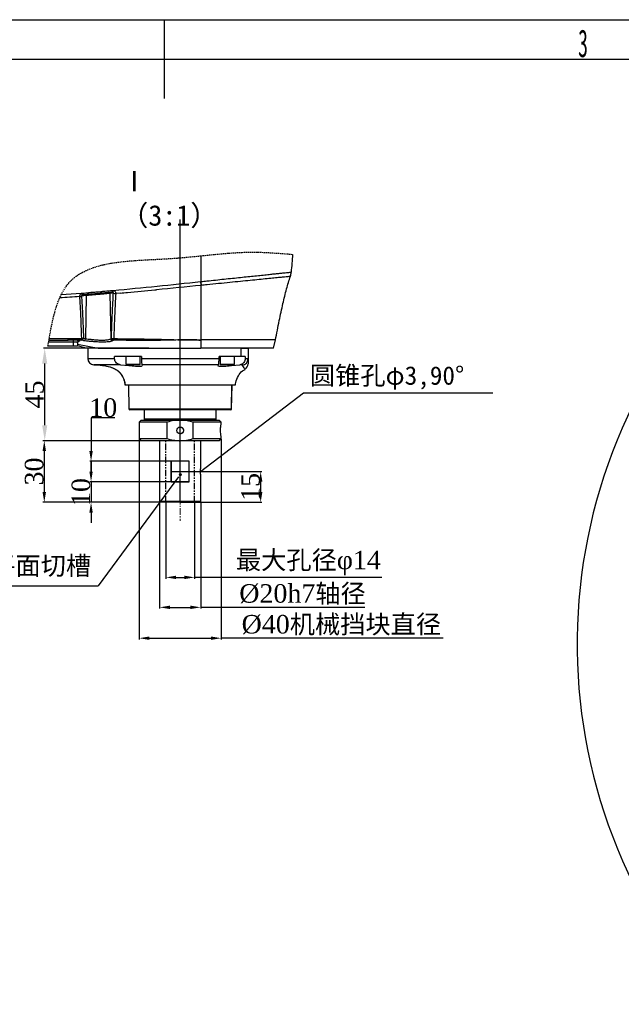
# Model space of a CAD drawing. Header units: millimetres. Extents: x 7590 to 10884, y -1862 to 419.
# Tile 76 of 83: x 9062 to 9648, y -539 to 419. Entities that reach past the tile are written whole.
import ezdxf

# ---------------------------------------------------------------- set-up
doc = ezdxf.new("R2010")
doc.units = ezdxf.units.MM
doc.header["$PDSIZE"] = -1
for name, pattern in [('CENTER', [10.16, 6.35, -1.27, 1.27, -1.27]), ('HIDDEN', [1.905, 1.27, -0.635]), ('PHANTOM', [12.7, 6.35, -1.27, 1.27, -1.27, 1.27, -1.27])]:
    doc.linetypes.add(name, pattern=pattern)
for name, color, linetype in [('10', 7, 'Continuous'), ('5', 7, 'Continuous'), ('D中心线OR符号线', 7, 'Continuous')]:
    doc.layers.add(name, color=color, linetype=linetype)
doc.styles.add('SLDTEXTSTYLE0', font='TXT', dxfattribs={"width": 0.7})
doc.styles.get("Standard").update_dxf_attribs({"font": 'times.ttf'})
doc.dimstyles.new('ISO-25', dxfattribs={"dimtxt": 18, "dimasz": 15, "dimexe": 1.25, "dimexo": 0.625, "dimtad": 1, "dimtoh": 1, "dimtxsty": 'Standard', "dimcen": 2.5, "dimadec": 0, "dimazin": 0, "dimtfac": 1, "dimtmove": 0, "dimatfit": 3, "dimfxl": 1, "dimarcsym": 0})

# ---------------------------------------------------------------- blocks, each defined once
blk = doc.blocks.new('*D83')
at = {"color": 0, "lineweight": -2}
for p, q in [((9131.77, -20.42), (9131.77, -10.42)), ((9226.58, -30.42), (9130.52, -30.42)), ((9131.77, -30.42), (9131.77, -50.42)), ((9236.86, -50.42), (9130.52, -50.42)), ((9131.77, -60.42), (9131.77, -70.42))]:
    blk.add_line(p, q, dxfattribs=at)
at = {"color": 0}
for points in [[(9130.1, -20.42), (9133.43, -20.42), (9131.77, -30.42)], [(9133.43, -60.42), (9130.1, -60.42), (9131.77, -50.42)]]:
    blk.add_solid(points, dxfattribs=at)
at = {"layer": 'Defpoints', "color": 0}
for p in [(9227.2, -30.42), (9131.77, -50.42), (9237.48, -50.42)]:
    blk.add_point(p, dxfattribs=at)
at = {"color": 0, "insert": (9121.99, -40.42), "char_height": 18, "attachment_point": 5, "rotation": 90}
blk.add_mtext('10', dxfattribs=at)
blk = doc.blocks.new('*D84')
at = {"color": 0, "lineweight": -2}
for p, q in [((9154.91, 31.87), (9131.77, 31.87)), ((9131.77, 31.87), (9131.77, -0.42)), ((9226.58, -10.42), (9130.52, -10.42)), ((9131.77, -10.42), (9131.77, -20.42)), ((9226.58, -30.42), (9130.52, -30.42)), ((9131.77, -30.42), (9131.77, -40.42)), ((9131.77, -40.42), (9131.77, -50.42))]:
    blk.add_line(p, q, dxfattribs=at)
at = {"color": 0}
for points in [[(9130.1, -0.42), (9133.43, -0.42), (9131.77, -10.42)], [(9130.1, -20.42), (9133.43, -20.42), (9131.77, -30.42)]]:
    blk.add_solid(points, dxfattribs=at)
at = {"layer": 'Defpoints', "color": 0}
for p in [(9227.2, -10.42), (9131.77, -30.42), (9227.2, -30.42)]:
    blk.add_point(p, dxfattribs=at)
at = {"color": 0, "insert": (9143.65, 41.65), "char_height": 18, "attachment_point": 5}
blk.add_mtext('10', dxfattribs=at)
blk = doc.blocks.new('*D85')
at = {"color": 0, "lineweight": -2}
for p, q in [((9255.86, 9.58), (9084.99, 9.58)), ((9086.24, -0.42), (9086.24, -40.42)), ((9236.86, -50.42), (9084.99, -50.42))]:
    blk.add_line(p, q, dxfattribs=at)
at = {"color": 0}
for points in [[(9087.9, -0.42), (9084.57, -0.42), (9086.24, 9.58)], [(9084.57, -40.42), (9087.9, -40.42), (9086.24, -50.42)]]:
    blk.add_solid(points, dxfattribs=at)
at = {"layer": 'Defpoints', "color": 0}
for p in [(9256.48, 9.58), (9086.24, -50.42), (9237.48, -50.42)]:
    blk.add_point(p, dxfattribs=at)
at = {"color": 0, "insert": (9076.46, -20.42), "char_height": 18, "attachment_point": 5, "rotation": 90}
blk.add_mtext('30', dxfattribs=at)
blk = doc.blocks.new('*D86')
at = {"color": 0, "lineweight": -2}
for p, q in [((9219.2, -20.42), (9298.08, -20.42)), ((9296.83, -30.42), (9296.83, -40.42)), ((9219.2, -50.42), (9298.08, -50.42))]:
    blk.add_line(p, q, dxfattribs=at)
at = {"color": 0}
for points in [[(9298.5, -30.42), (9295.17, -30.42), (9296.83, -20.42)], [(9295.17, -40.42), (9298.5, -40.42), (9296.83, -50.42)]]:
    blk.add_solid(points, dxfattribs=at)
at = {"layer": 'Defpoints', "color": 0}
for p in [(9218.57, -20.42), (9218.57, -50.42), (9296.83, -50.42)]:
    blk.add_point(p, dxfattribs=at)
at = {"color": 0, "insert": (9287.05, -35.42), "char_height": 18, "attachment_point": 5, "rotation": 90}
blk.add_mtext('15', dxfattribs=at)
blk = doc.blocks.new('*D87')
at = {"color": 0, "lineweight": -2}
for p, q in [((9204.57, -51.05), (9204.57, -124.73)), ((9232.57, -51.05), (9232.57, -124.73)), ((9214.57, -123.48), (9222.57, -123.48)), ((9271.31, -123.48), (9232.57, -123.48)), ((9414.6, -123.48), (9271.31, -123.48))]:
    blk.add_line(p, q, dxfattribs=at)
at = {"color": 0}
for points in [[(9214.57, -121.81), (9214.57, -125.14), (9204.57, -123.48)], [(9222.57, -125.14), (9222.57, -121.81), (9232.57, -123.48)]]:
    blk.add_solid(points, dxfattribs=at)
at = {"layer": 'Defpoints', "color": 0}
for p in [(9204.57, -50.42), (9232.57, -50.42), (9232.57, -123.48)]:
    blk.add_point(p, dxfattribs=at)
at = {"color": 0, "insert": (9343.27, -109.45), "char_height": 18, "attachment_point": 5}
blk.add_mtext('{\\f宋体|b0|i0|c134|p2;最大孔径\\fTimes New Roman|b0|i0|c0|p2;φ14}', dxfattribs=at)
blk = doc.blocks.new('*D88')
at = {"color": 0, "lineweight": -2}
for p, q in [((9198.48, -50.05), (9198.48, -153.88)), ((9238.48, -50.05), (9238.48, -153.88)), ((9208.48, -152.63), (9228.48, -152.63)), ((9276.16, -152.63), (9238.48, -152.63)), ((9398.36, -152.63), (9276.16, -152.63))]:
    blk.add_line(p, q, dxfattribs=at)
at = {"color": 0}
for points in [[(9208.48, -150.96), (9208.48, -154.29), (9198.48, -152.63)], [(9228.48, -154.29), (9228.48, -150.96), (9238.48, -152.63)]]:
    blk.add_solid(points, dxfattribs=at)
at = {"layer": 'Defpoints', "color": 0}
for p in [(9198.48, -49.42), (9238.48, -49.42), (9238.48, -152.63)]:
    blk.add_point(p, dxfattribs=at)
at = {"color": 0, "insert": (9337.57, -140.08), "char_height": 18, "attachment_point": 5}
blk.add_mtext('%%c{\\ftimes new roman|b0|i0|c0|p18;20h7}{\\f宋体|b0|i0|c134|p2;轴径}', dxfattribs=at)
blk = doc.blocks.new('*D89')
at = {"color": 0, "lineweight": -2}
for p, q in [((9178.48, 18.95), (9178.48, -183.91)), ((9258.48, 10.95), (9258.48, -183.91)), ((9188.48, -182.66), (9248.48, -182.66)), ((9275.76, -182.66), (9258.48, -182.66)), ((9474.36, -182.66), (9275.76, -182.66))]:
    blk.add_line(p, q, dxfattribs=at)
at = {"color": 0}
for points in [[(9188.48, -181), (9188.48, -184.33), (9178.48, -182.66)], [(9248.48, -184.33), (9248.48, -181), (9258.48, -182.66)]]:
    blk.add_solid(points, dxfattribs=at)
at = {"layer": 'Defpoints', "color": 0}
for p in [(9178.48, 19.58), (9258.48, 11.58), (9258.48, -182.66)]:
    blk.add_point(p, dxfattribs=at)
at = {"color": 0, "insert": (9375.37, -170.07), "char_height": 18, "attachment_point": 5}
blk.add_mtext('%%c40{\\f宋体|b0|i0|c134|p2;机械挡块直径}', dxfattribs=at)
blk = doc.blocks.new('*D188')
at = {"color": 0, "lineweight": -2}
for p, q in [((9187.98, 99.58), (9085.41, 99.58)), ((9086.66, 24.58), (9086.66, 84.58)), ((9179.86, 9.58), (9085.41, 9.58))]:
    blk.add_line(p, q, dxfattribs=at)
at = {"color": 0}
for points in [[(9089.16, 84.58), (9084.16, 84.58), (9086.66, 99.58)], [(9084.16, 24.58), (9089.16, 24.58), (9086.66, 9.58)]]:
    blk.add_solid(points, dxfattribs=at)
at = {"layer": 'Defpoints', "color": 0}
for p in [(9086.66, 99.58), (9188.61, 99.58), (9180.48, 9.58)]:
    blk.add_point(p, dxfattribs=at)
at = {"color": 0, "insert": (9076.88, 54.58), "char_height": 18, "attachment_point": 5, "rotation": 90}
blk.add_mtext('45', dxfattribs=at)

msp = doc.modelspace()

# ---------------------------------------------------------------- linework, layer by layer
for p, q in [((9218.572, -49.421), (9218.572, 224.742)), ((9128.662, 89.487), (9154.811, 89.487)), ((9136.778, 89.487), (9154.721, 89.487)), ((9238.286, -20.422), (9338.562, 56.064)), ((9338.562, 56.064), (9522.756, 56.064)), ((9209.766, -10.422), (9209.766, -30.422)), ((9209.766, -30.422), (9209.766, -10.422)), ((9216.738, -25.572), (9138.815, -131.553)), ((9209.766, -20.422), (9227.201, -20.422)), ((8967.997, -131.553), (9138.815, -131.553))]:
    msp.add_line(p, q)
at = {"color": 7, "lineweight": 25}
for p, q in [((9238.436, 164.445), (9238.661, 160.656)), ((9238.661, 164.471), (9238.938, 160.683)), ((9152.605, 154.176), (9141.209, 153.078)), ((9152.847, 154.172), (9152.605, 154.176)), ((9152.71, 155.871), (9153.401, 155.856)), ((9120.824, 149.807), (9120.819, 149.894)), ((9122.47, 150.41), (9122.476, 150.38)), ((9127.172, 150.833), (9122.476, 150.38)), ((9127.172, 150.833), (9126.466, 108.992)), ((9150.449, 152.888), (9150.118, 152.857)), ((9150.118, 152.857), (9150.862, 108.764)), ((9153.55, 153.186), (9150.449, 152.888)), ((9153.55, 153.186), (9153.564, 153.255)), ((9155.808, 152.802), (9155.801, 152.604)), ((9160.487, 153.221), (9155.808, 152.802)), ((9114.628, 105.583), (9090.519, 105.605)), ((9109.401, 107.54), (9090.847, 107.566)), ((9091.122, 109.194), (9109.668, 109.17)), ((9109.668, 109.17), (9114.892, 109.091)), ((9114.558, 101.578), (9114.628, 105.583)), ((9118.176, 107.511), (9114.623, 107.504)), ((9114.892, 109.091), (9118.451, 109.141)), ((9120.623, 107.502), (9118.176, 107.511)), ((9118.451, 109.141), (9120.899, 109.132)), ((9122.462, 107.495), (9120.623, 107.502)), ((9120.899, 109.132), (9122.74, 109.124)), ((9124.387, 109.457), (9126.466, 108.992)), ((9150.862, 108.764), (9151.627, 109.272)), ((9153.601, 107.337), (9152.802, 106.827)), ((9157.192, 107.315), (9153.601, 107.337)), ((9153.882, 108.938), (9157.471, 108.907)), ((9309.161, 99.578), (9311.161, 107.578)), ((9114.558, 101.578), (9089.853, 101.578)), ((9118.558, 101.578), (9114.558, 101.578)), ((9118.354, 102.086), (9128.162, 99.578)), ((9118.623, 105.316), (9118.558, 101.578)), ((9128.662, 99.578), (9128.662, 89.487)), ((9139.221, 99.578), (9237.993, 99.578)), ((9150.27, 99.578), (9237.904, 99.578)), ((9277.715, 91.578), (9277.715, 99.578)), ((9277.715, 99.578), (9284.572, 99.578)), ((9284.572, 99.578), (9284.572, 89.289)), ((9154.721, 89.487), (9154.721, 91.578)), ((9180.809, 91.578), (9154.721, 91.578)), ((9165.686, 91.578), (9165.686, 83.778)), ((9179.686, 83.778), (9179.686, 91.578)), ((9180.809, 91.578), (9180.809, 89.487)), ((9180.809, 89.487), (9256.336, 89.487)), ((9277.715, 91.578), (9256.336, 91.578)), ((9256.336, 89.487), (9256.336, 91.578)), ((9257.458, 91.578), (9257.458, 83.778)), ((9271.458, 83.778), (9271.458, 91.578)), ((9281.7, 91.578), (9277.715, 91.578)), ((9281.7, 91.578), (9281.7, 89.468)), ((9160.337, 83.49), (9168.671, 82.876)), ((9179.486, 83.578), (9165.886, 83.578)), ((9255.796, 83.49), (9181.349, 83.49)), ((9254.995, 82.876), (9255.062, 82.776)), ((9271.258, 83.578), (9257.658, 83.578)), ((9268.473, 82.876), (9276.41, 83.476)), ((9272.12, 63.578), (9165.025, 63.578)), ((9168.153, 63.578), (9168.555, 40.56)), ((9268.589, 40.56), (9268.991, 63.578)), ((9267.59, 39.578), (9169.555, 39.578))]:
    msp.add_line(p, q, dxfattribs=at)
at = {"color": 8, "lineweight": 25}
for p, q in [((9152.802, 106.827), (9151.125, 106.239)), ((9118.593, 103.623), (9138.762, 99.578)), ((9165.686, 83.778), (9179.686, 83.778)), ((9168.671, 82.876), (9168.671, 83.578)), ((9257.458, 83.778), (9271.458, 83.778)), ((9268.473, 82.876), (9268.473, 83.578)), ((9168.555, 40.56), (9268.589, 40.56))]:
    msp.add_line(p, q, dxfattribs=at)
at = {"lineweight": 25}
for p, q in [((9311.16, 107.578), (9238.662, 107.578)), ((9160.337, 83.49), (9134.376, 83.49)), ((9160.427, 83.491), (9134.466, 83.491))]:
    msp.add_line(p, q, dxfattribs=at)
at = {"color": 7, "linetype": 'Continuous', "lineweight": 25}
for p, q in [((9168.064, 63.578), (9168.466, 40.56)), ((9268.501, 40.56), (9268.902, 63.578)), ((9267.501, 39.578), (9169.466, 39.578)), ((9183.483, 39.578), (9183.483, 30.578)), ((9253.483, 30.578), (9253.483, 39.578)), ((9180.483, 29.578), (9178.483, 27.578)), ((9180.483, 29.578), (9218.483, 29.578)), ((9218.483, 29.578), (9256.483, 29.578)), ((9258.483, 27.578), (9256.483, 29.578)), ((9178.483, 27.578), (9178.483, 11.578)), ((9205.993, 27.578), (9178.483, 27.578)), ((9205.993, 11.578), (9205.993, 27.578)), ((9230.973, 27.578), (9230.973, 11.578)), ((9258.483, 27.578), (9230.973, 27.578)), ((9258.483, 26.759), (9258.483, 27.578)), ((9178.483, 11.578), (9180.483, 9.578)), ((9178.483, 11.578), (9205.993, 11.578)), ((9230.973, 11.578), (9258.483, 11.578)), ((9256.483, 9.578), (9258.483, 11.578)), ((9258.483, 11.578), (9258.483, 12.391)), ((9218.483, 9.578), (9180.483, 9.578)), ((9198.483, 9.578), (9198.483, -49.422)), ((9256.483, 9.578), (9218.483, 9.578)), ((9238.483, -17.431), (9238.483, 9.578)), ((9227.201, -10.422), (9209.766, -10.422)), ((9209.766, -10.422), (9209.766, -30.422)), ((9227.201, -30.422), (9227.201, -10.422)), ((9238.483, -49.422), (9238.483, -23.391)), ((9209.766, -30.422), (9227.201, -30.422)), ((9198.483, -49.422), (9199.483, -50.422)), ((9198.483, -49.422), (9238.483, -49.422)), ((9237.483, -50.422), (9199.483, -50.422)), ((9237.483, -50.422), (9238.483, -49.422))]:
    msp.add_line(p, q, dxfattribs=at)
at = {"color": 8, "linetype": 'Continuous', "lineweight": 25}
for p, q in [((9168.466, 40.56), (9268.501, 40.56)), ((9253.483, 30.578), (9183.483, 30.578))]:
    msp.add_line(p, q, dxfattribs=at)
at = {"linetype": 'PHANTOM'}
for p, q in [((9204.572, -50.422), (9204.572, 9.578)), ((9232.572, -50.422), (9232.572, 9.578))]:
    msp.add_line(p, q, dxfattribs=at)
at = {"color": 7, "lineweight": 25, "flags": 128}
for points in [[(9145.811, 152.476), (9145.784, 152.675), (9145.735, 152.866), (9145.664, 153.04), (9145.574, 153.19), (9145.47, 153.311), (9145.355, 153.397), (9145.235, 153.446), (9145.113, 153.454)], [(9114.628, 105.583), (9114.627, 105.916), (9114.626, 106.24), (9114.625, 106.543), (9114.625, 106.819), (9114.624, 107.059), (9114.623, 107.257), (9114.623, 107.406), (9114.623, 107.504)]]:
    msp.add_lwpolyline(points, dxfattribs=at)
at = {"const_width": 1.5}
msp.add_lwpolyline([(9217.912, -23.491, 1), (9219.412, -23.491, 1)], format="xyb", close=True, dxfattribs=at)
at = {"color": 7, "linetype": 'Continuous', "lineweight": 25}
msp.add_circle((9218.483, 19.578), 3.3, dxfattribs=at)
at = {"color": 7, "lineweight": 25}
for centre, radius, start, end in [((9034.199, 207.577), 294.461, 353.383675, 356.753973), ((9138.115, 154.1), 3.259, 341.725586, 11.921477), ((9149.131, 152.851), 0.988, 0.367644, 92.314343), ((9149.463, 152.883), 0.986, 0.31441, 94.384489), ((9149.643, 155.211), 3.138, 340.73706, 12.14541), ((9150.275, 155.95), 3.127, 325.348148, 358.282767), ((9120.864, 152.651), 2.757, 269.05878, 305.614258), ((9120.788, 152.577), 2.77, 270.737494, 307.543188), ((9120.174, 152.358), 3.436, 343.293479, 11.490501), ((9128.15, 150.838), 0.979, 96.37729, 180.313126), ((9155.526, 156.183), 3.589, 236.589068, 274.378747), ((9155.328, 156.208), 3.439, 239.144374, 278.00868), ((9106.506, 108.851), 3.178, 335.626487, 5.754921), ((9110.415, 109.034), 4.477, 340.015601, 0.730249), ((9115.264, 108.84), 3.201, 335.475566, 5.396022), ((9120.61, 104.629), 1.998, 87.708568, 178.950622), ((9120.621, 105.28), 1.999, 89.495779, 178.96316), ((9117.698, 108.836), 3.214, 335.478554, 5.273039), ((9122.391, 109.49), 1.996, 272.044646, 359.070086), ((9119.527, 108.833), 3.226, 335.493096, 5.174389), ((9122.781, 113.157), 4.033, 269.415009, 293.464775), ((9124.464, 109.034), 2.003, 271.118502, 358.797666), ((9152.916, 108.881), 2.057, 183.273919, 266.833152), ((9153.544, 114.426), 5.499, 249.599995, 273.523369), ((9153.683, 109.395), 2.059, 183.412553, 267.710297), ((9150.202, 108.76), 3.685, 337.288002, 2.767602), ((9153.695, 108.749), 3.78, 337.700324, 2.40009), ((9134.662, 89.487), 6, 180, 268.123596), ((9278.576, 89.291), 5.997, 272.801377, 359.974679), ((9134.572, 89.487), 6, 247.837978, 268.123596), ((9165.886, 83.778), 0.2, 180, 270), ((9179.486, 83.778), 0.2, 270, 0), ((9257.658, 83.778), 0.2, 180, 270), ((9271.258, 83.778), 0.2, 270, 360), ((9278.572, 84.331), 6, 300.431347, 359.999999), ((9169.555, 40.578), 1, 181, 270), ((9267.59, 40.578), 1, 270, 359)]:
    msp.add_arc(centre, radius, start, end, dxfattribs=at)
at = {"color": 7, "linetype": 'Continuous', "lineweight": 25}
for centre, start, end in [((9169.466, 40.578), 181, 270), ((9267.501, 40.578), 270, 359), ((9184.483, 30.578), 180, 270), ((9252.483, 30.578), 270, 0)]:
    msp.add_arc(centre, 1, start, end, dxfattribs=at)
at = {"linetype": 'HIDDEN'}
msp.add_spline([(9089.853, 101.578), (9111.036, 164.041), (9209.666, 186.915), (9290.094, 193.064), (9328.188, 190.903)], degree=3, dxfattribs=at)
at = {"color": 7, "lineweight": 25}
for points, knots in [([(9238.661, 189.512), (9238.661, 188.236), (9238.661, 179.863), (9238.661, 171.533), (9238.661, 164.471)], [0.41231543, 0.41231543, 0.41231543, 0.41231543, 0.50177763, 1, 1, 1, 1]), ([(9325.662, 169.411), (9325.914, 170.106), (9326.413, 171.481), (9326.558, 172.936), (9326.629, 173.656)], [0, 0, 0, 0, 0.505379, 1, 1, 1, 1]), ([(9153.401, 155.856), (9167.607, 157.212), (9196.025, 159.925), (9224.297, 162.939), (9238.436, 164.447)], [0, 0, 0, 0, 0.4999072, 1, 1, 1, 1]), ([(9238.436, 164.445), (9238.511, 164.454), (9238.586, 164.462), (9238.661, 164.471), (9238.661, 164.471)], [0, 0, 0, 0, 0.99947737, 1, 1, 1, 1]), ([(9311.16, 107.578), (9312.422, 113.872), (9314.791, 125.694), (9318.32, 142.306), (9321.713, 156.785), (9324.516, 165.574), (9325.821, 169.667)], [0, 0, 0, 0, 0.3016494, 0.5666231, 0.7981835, 1, 1, 1, 1]), ([(9123.542, 153.042), (9125.551, 153.239), (9131.474, 153.818), (9137.392, 154.393), (9141.303, 154.773)], [0, 0, 0, 0, 0.33918752, 1, 1, 1, 1]), ([(9141.303, 154.773), (9142.619, 154.9), (9146.423, 155.266), (9150.224, 155.632), (9152.71, 155.871)], [0, 0, 0, 0, 0.3459645, 1, 1, 1, 1]), ([(9153.564, 153.255), (9153.573, 153.341), (9153.589, 153.496), (9153.53, 153.692), (9153.435, 153.858), (9153.341, 153.959), (9153.177, 154.075), (9153.057, 154.127), (9152.922, 154.161), (9152.88, 154.167), (9152.847, 154.172)], [0, 0, 0, 0, 0.2356278, 0.4269296, 0.4968528, 0.6785187, 0.7201957, 0.9147453, 0.9347975, 1, 1, 1, 1]), ([(9153.401, 155.856), (9153.494, 155.838), (9153.905, 155.756), (9154.601, 155.41), (9155.317, 154.659), (9155.738, 153.738), (9155.786, 153.091), (9155.808, 152.802)], [0, 0, 0, 0, 0.0664039, 0.2926525, 0.5317465, 0.7913163, 1, 1, 1, 1]), ([(9160.487, 153.221), (9162.709, 153.422), (9173.82, 154.43), (9185.46, 155.53), (9194.871, 156.432), (9195.416, 156.484)], [0, 0, 0, 0, 0.1906283, 0.9531555, 1, 1, 1, 1]), ([(9238.661, 160.655), (9238.661, 160.655), (9224.269, 159.278), (9209.842, 157.881), (9195.416, 156.484)], [0, 0, 0, 0, 0.0000027, 1, 1, 1, 1]), ([(9238.938, 160.683), (9238.846, 160.674), (9238.753, 160.665), (9238.661, 160.656), (9238.661, 160.656)], [0, 0, 0, 0, 0.9995757, 1, 1, 1, 1]), ([(9238.661, 160.656), (9238.661, 157.304), (9238.661, 149.954), (9238.661, 137.707), (9238.661, 123.372), (9238.661, 113.069), (9238.661, 107.578)], [0, 0, 0, 0, 0.1935906, 0.4245575, 0.6932807, 1, 1, 1, 1]), ([(9120.819, 149.894), (9120.819, 150.023), (9120.817, 150.459), (9121.006, 151.242), (9121.571, 152.137), (9122.463, 152.825), (9123.186, 152.97), (9123.542, 153.042)], [0, 0, 0, 0, 0.0871697, 0.2964092, 0.5247483, 0.7657278, 1, 1, 1, 1]), ([(9122.74, 109.124), (9122.6, 113.115), (9122.289, 121.969), (9121.712, 135.602), (9121.12, 145.079), (9120.824, 149.807)], [0, 0, 0, 0, 0.2913134, 0.6464029, 1, 1, 1, 1]), ([(9123.466, 151.37), (9123.329, 151.348), (9123.116, 151.313), (9122.863, 151.185), (9122.706, 151.067), (9122.592, 150.945), (9122.502, 150.792), (9122.461, 150.647), (9122.453, 150.517), (9122.464, 150.447), (9122.47, 150.41)], [0, 0, 0, 0, 0.2878605, 0.445252, 0.5387188, 0.6414456, 0.7338333, 0.8385893, 0.9143531, 1, 1, 1, 1]), ([(9122.476, 150.38), (9122.771, 145.606), (9123.36, 136.062), (9123.935, 122.348), (9124.246, 113.46), (9124.387, 109.457)], [0, 0, 0, 0, 0.3549226, 0.7095536, 1, 1, 1, 1]), ([(9141.209, 153.078), (9137.302, 152.702), (9131.39, 152.133), (9125.473, 151.563), (9123.466, 151.37)], [0, 0, 0, 0, 0.660821, 1, 1, 1, 1]), ([(9145.811, 152.476), (9145.218, 152.424), (9143.52, 152.274), (9140.2, 151.982), (9136.14, 151.624), (9132.344, 151.289), (9129.277, 151.018), (9127.742, 150.883), (9127.267, 150.841), (9127.172, 150.833)], [0, 0, 0, 0, 0.09253331, 0.26504622, 0.43809162, 0.61131751, 0.78428938, 0.95668385, 1, 1, 1, 1]), ([(9150.118, 152.857), (9149.658, 152.816), (9148.752, 152.736), (9146.781, 152.562), (9145.811, 152.476)], [0, 0, 0, 0, 0.5076603, 1, 1, 1, 1]), ([(9151.627, 109.272), (9151.632, 109.429), (9151.792, 114.485), (9152.115, 124.432), (9152.707, 138.969), (9153.27, 148.469), (9153.55, 153.186)], [0, 0, 0, 0, 0.0106123, 0.3418965, 0.6732071, 1, 1, 1, 1]), ([(9155.801, 152.604), (9155.521, 147.93), (9154.956, 138.497), (9154.371, 124.044), (9154.045, 114.136), (9153.887, 109.095), (9153.882, 108.938)], [0, 0, 0, 0, 0.32561216, 0.65716364, 0.98931738, 1, 1, 1, 1]), ([(9090.848, 107.57), (9094.786, 107.563), (9100.97, 107.543), (9107.155, 107.541), (9109.401, 107.54)], [0.30611142, 0.30611142, 0.30611142, 0.30611142, 0.74798004, 1, 1, 1, 1]), ([(9114.623, 107.504), (9113.293, 107.517), (9111.553, 107.536), (9109.812, 107.539), (9109.401, 107.54)], [0, 0, 0, 0, 0.7641008, 1, 1, 1, 1]), ([(9118.623, 105.316), (9118.579, 105.355), (9118.492, 105.431), (9117.803, 105.522), (9116.788, 105.577), (9115.664, 105.593), (9114.922, 105.586), (9114.628, 105.583)], [0, 0, 0, 0, 0.2155138, 0.4308072, 0.6453983, 0.8593748, 1, 1, 1, 1]), ([(9118.176, 107.511), (9118.572, 107.497), (9119.48, 107.465), (9120.427, 107.383), (9120.568, 107.314), (9120.639, 107.279)], [0, 0, 0, 0, 0.2791057, 0.6399191, 1, 1, 1, 1]), ([(9118.644, 104.779), (9118.641, 104.847), (9118.628, 105.144), (9118.837, 105.6), (9119.174, 106.044), (9119.528, 106.312), (9119.81, 106.447), (9119.98, 106.502), (9120.061, 106.519), (9120.055, 106.518), (9120.053, 106.518)], [0, 0, 0, 0, 0.06479955, 0.28126994, 0.45634117, 0.60410339, 0.72380829, 0.82110557, 0.92355607, 1, 1, 1, 1]), ([(9120.639, 107.279), (9120.644, 107.21), (9120.661, 107.004), (9120.678, 106.777), (9120.689, 106.626)], [0, 0, 0, 0, 0.3349381, 1, 1, 1, 1]), ([(9124.503, 107.031), (9124.165, 107.116), (9123.486, 107.286), (9122.805, 107.425), (9122.462, 107.495)], [0, 0, 0, 0, 0.4970028, 1, 1, 1, 1]), ([(9151.125, 106.239), (9151, 106.192), (9150.217, 105.895), (9147.404, 105.601), (9143.063, 105.463), (9138.146, 105.628), (9133.298, 105.966), (9129.027, 106.372), (9125.928, 106.74), (9124.943, 106.941), (9124.503, 107.031)], [0, 0, 0, 0, 0.0275603, 0.1729818, 0.3155945, 0.4564744, 0.5978957, 0.7405089, 0.8838208, 1, 1, 1, 1]), ([(9126.466, 108.992), (9126.853, 108.901), (9127.717, 108.699), (9130.408, 108.329), (9134.101, 107.92), (9138.294, 107.578), (9142.521, 107.412), (9146.328, 107.532), (9149.384, 107.986), (9150.369, 108.505), (9150.862, 108.764)], [0, 0, 0, 0, 0.1045028, 0.233642, 0.3620881, 0.4890226, 0.6148125, 0.7415711, 0.8706963, 1, 1, 1, 1]), ([(9238.663, 107.573), (9238.657, 107.57), (9238.614, 107.549), (9238.499, 107.514), (9237.846, 107.43), (9232.308, 108.048), (9221.847, 107.709), (9206.908, 107.352), (9185.349, 106.934), (9168.769, 107.158), (9157.192, 107.315)], [0, 0, 0, 0, 0.0002397, 0.0017596, 0.0043824, 0.0244623, 0.207867, 0.3914738, 0.5750573, 1, 1, 1, 1]), ([(9157.471, 108.907), (9169.031, 108.78), (9191.421, 108.534), (9216.21, 107.851), (9230.735, 107.596), (9234.829, 107.623), (9236.928, 107.575), (9237.775, 107.455), (9238.386, 107.506), (9238.497, 107.52), (9238.612, 107.553), (9238.656, 107.574), (9238.662, 107.577)], [0, 0, 0, 0, 0.4253513, 0.82385315, 0.91761922, 0.9640733, 0.97558069, 0.99563542, 0.99564455, 0.99825507, 0.99976283, 1, 1, 1, 1]), ([(9238.661, 107.575), (9238.661, 106.073), (9238.661, 103.389), (9238.661, 100.743), (9238.661, 99.578)], [0, 0, 0, 0, 0.5596507, 1, 1, 1, 1]), ([(9138.762, 99.578), (9139.553, 99.578), (9141.143, 99.578), (9143.817, 99.578), (9146.689, 99.578), (9149.766, 99.578), (9153.053, 99.578), (9158.858, 99.578), (9167.846, 99.578), (9180.757, 99.578), (9194.651, 99.578), (9205.966, 99.578), (9214.119, 99.578), (9219.061, 99.578), (9224.029, 99.578), (9228.93, 99.578), (9233.808, 99.578), (9237.015, 99.578), (9238.661, 99.578)], [0, 0, 0, 0, 0.041628, 0.083673, 0.1249846, 0.1665983, 0.20815, 0.2497623, 0.3748231, 0.4993123, 0.6245504, 0.7490555, 0.7905525, 0.8323723, 0.8746363, 0.9168601, 0.9573222, 1, 1, 1, 1]), ([(9290.285, 99.578), (9289.955, 99.578), (9286.483, 99.578), (9279.099, 99.578), (9266.852, 99.578), (9253.28, 99.578), (9243.475, 99.578), (9238.572, 99.578)], [0.48670811, 0.48670811, 0.48670811, 0.48670811, 0.5, 0.625, 0.75, 0.875, 1, 1, 1, 1]), ([(9160.337, 83.49), (9159.656, 83.585), (9158.29, 83.775), (9156.514, 84.975), (9155.265, 86.677), (9154.767, 88.292), (9154.731, 89.228), (9154.721, 89.487)], [0, 0, 0, 0, 0.2370031, 0.4757631, 0.704342, 0.9181977, 1, 1, 1, 1]), ([(9180.809, 89.487), (9180.814, 88.843), (9180.825, 87.554), (9180.913, 85.828), (9181.042, 84.475), (9181.195, 83.665), (9181.302, 83.543), (9181.349, 83.49)], [0, 0, 0, 0, 0.2025633, 0.4049936, 0.6122995, 0.8313376, 1, 1, 1, 1]), ([(9255.796, 83.49), (9255.862, 83.585), (9255.993, 83.775), (9256.164, 84.975), (9256.284, 86.677), (9256.332, 88.292), (9256.335, 89.228), (9256.336, 89.487)], [0, 0, 0, 0, 0.2370031, 0.4757631, 0.704342, 0.9181977, 1, 1, 1, 1]), ([(9281.7, 89.468), (9281.64, 88.796), (9281.521, 87.454), (9280.587, 85.665), (9279.212, 84.309), (9277.729, 83.609), (9276.765, 83.512), (9276.41, 83.476)], [0, 0, 0, 0, 0.2176041, 0.4351978, 0.6531259, 0.8721402, 1, 1, 1, 1]), ([(9281.7, 89.468), (9281.788, 89.466), (9282.44, 89.458), (9283.448, 89.434), (9284.39, 89.383), (9284.511, 89.321), (9284.572, 89.289)], [0, 0, 0, 0, 0.0478871, 0.3541161, 0.6692227, 1, 1, 1, 1]), ([(9284.572, 89.289), (9284.572, 89.03), (9284.572, 88.513), (9284.572, 86.862), (9284.572, 84.862), (9284.572, 84.516), (9284.572, 84.343)], [0, 0, 0, 0, 0.2506683, 0.5019479, 0.7526345, 1, 1, 1, 1]), ([(9134.715, 83.392), (9136.053, 83.367), (9140.146, 83.29), (9146.46, 82.507), (9153.181, 80.657), (9158.464, 77.479), (9162.155, 72.787), (9164.143, 67.94), (9164.694, 64.693), (9164.899, 63.486)], [0, 0, 0, 0, 0.0996119, 0.3047246, 0.4719771, 0.6154494, 0.7551076, 0.9089506, 1, 1, 1, 1]), ([(9134.805, 83.392), (9136.143, 83.367), (9140.236, 83.29), (9146.549, 82.507), (9153.271, 80.658), (9158.553, 77.479), (9162.245, 72.787), (9164.232, 67.94), (9164.783, 64.693), (9164.988, 63.486)], [0, 0, 0, 0, 0.0996119, 0.3047246, 0.4719771, 0.6154494, 0.7551076, 0.9089506, 1, 1, 1, 1]), ([(9168.671, 82.876), (9169.69, 82.746), (9171.727, 82.486), (9175.014, 82.104), (9177.968, 81.932), (9180.374, 82.048), (9181.235, 82.28), (9181.665, 82.395)], [0, 0, 0, 0, 0.203348, 0.4067172, 0.6087283, 0.8048819, 1, 1, 1, 1]), ([(9182.15, 82.876), (9182.017, 83.025), (9181.75, 83.323), (9181.483, 83.435), (9181.349, 83.49)], [0, 0, 0, 0, 0.4995337, 1, 1, 1, 1]), ([(9182.183, 82.779), (9182.184, 82.78), (9182.23, 82.814), (9182.19, 82.845), (9182.15, 82.876)], [0, 0, 0, 0, 0.0207251, 1, 1, 1, 1]), ([(9255.796, 83.49), (9255.662, 83.435), (9255.395, 83.323), (9255.128, 83.025), (9254.995, 82.876)], [0, 0, 0, 0, 0.4996325, 1, 1, 1, 1]), ([(9255.259, 82.487), (9255.63, 82.359), (9256.369, 82.104), (9258.668, 81.931), (9261.502, 82.051), (9264.642, 82.387), (9267.008, 82.692), (9268.225, 82.845), (9268.473, 82.876)], [0, 0, 0, 0, 0.193931, 0.3865668, 0.573617, 0.7596798, 0.9509938, 1, 1, 1, 1]), ([(9272.229, 63.529), (9272.365, 64.39), (9272.872, 67.574), (9274.838, 72.524), (9278.138, 77.049), (9280.844, 78.504), (9281.722, 78.976)], [0, 0, 0, 0, 0.1386875, 0.5133775, 0.842181, 1, 1, 1, 1]), ([(9278.869, 83.302), (9278.802, 83.332), (9278.672, 83.391), (9277.974, 83.439), (9277.174, 83.465), (9276.577, 83.474), (9276.41, 83.476)], [0, 0, 0, 0, 0.3055036, 0.5916608, 0.8855218, 1, 1, 1, 1])]:
    msp.add_open_spline(points, degree=3, knots=knots, dxfattribs=at)
at = {"lineweight": 25}
for points, knots in [([(9238.661, 164.471), (9240.589, 164.674), (9245.401, 165.179), (9252.957, 165.972), (9261.317, 166.852), (9269.464, 167.709), (9277.252, 168.527), (9284.557, 169.293), (9291.414, 170.009), (9297.834, 170.678), (9303.701, 171.287), (9308.925, 171.827), (9313.542, 172.302), (9317.543, 172.714), (9320.856, 173.053), (9323.425, 173.315), (9325.313, 173.507), (9326.378, 173.617), (9326.829, 173.662), (9326.698, 173.649), (9326.698, 173.649)], [0, 0, 0, 0, 0.0396915, 0.0990782, 0.1584649, 0.2195573, 0.2806498, 0.3397914, 0.3989331, 0.4597721, 0.5206112, 0.5796517, 0.6386923, 0.6994319, 0.7601716, 0.8192223, 0.878273, 0.9390294, 0.9997859, 1, 1, 1, 1]), ([(9325.716, 169.394), (9325.72, 169.395), (9325.896, 169.412), (9325.201, 169.344), (9323.344, 169.163), (9320.105, 168.845), (9315.636, 168.405), (9309.996, 167.85), (9303.257, 167.18), (9295.463, 166.402), (9286.744, 165.53), (9277.195, 164.567), (9266.905, 163.524), (9256.022, 162.421), (9246.608, 161.464), (9240.847, 160.878), (9238.938, 160.683)], [0, 0, 0, 0, 0.0016849, 0.0812396, 0.161044, 0.2405989, 0.3201783, 0.4000072, 0.479587, 0.5593842, 0.6394318, 0.7192296, 0.799483, 0.8799897, 0.9602438, 1, 1, 1, 1])]:
    msp.add_open_spline(points, degree=3, knots=knots, dxfattribs=at)
at = {"color": 7, "lineweight": 25}
for points in [[(9102.722, 151.697), (9115.597, 152.66), (9128.45, 153.717), (9141.303, 154.773)], [(9120.819, 149.894), (9114.292, 149.423), (9107.766, 148.952), (9101.236, 148.498)], [(9309.16, 99.578), (9308.913, 99.578), (9308.417, 99.578), (9304.444, 99.578), (9298.226, 99.578), (9289.705, 99.578), (9279.187, 99.578), (9266.941, 99.578), (9253.368, 99.578), (9243.564, 99.578), (9238.661, 99.578)]]:
    msp.add_open_spline(points, degree=3, dxfattribs=at)
at = {"color": 8, "lineweight": 25}
for points, knots in [([(9120.689, 106.626), (9120.673, 106.6), (9120.639, 106.55), (9120.247, 106.521), (9120.053, 106.508)], [0, 0, 0, 0, 0.5048432, 1, 1, 1, 1]), ([(9281.606, 79.168), (9281.515, 79.31), (9281.331, 79.598), (9279.813, 81.873), (9279.227, 82.76), (9278.869, 83.302)], [0, 0, 0, 0, 0.2757605, 0.5573724, 1, 1, 1, 1])]:
    msp.add_open_spline(points, degree=3, knots=knots, dxfattribs=at)
at = {"color": 7, "linetype": 'Continuous', "lineweight": 25}
for points, knots in [([(9184.483, 29.578), (9184.594, 29.578), (9184.821, 29.578), (9186.713, 29.578), (9189.849, 29.578), (9194.272, 29.578), (9199.708, 29.578), (9205.801, 29.578), (9212.138, 29.578), (9218.483, 29.578), (9224.829, 29.578), (9231.165, 29.578), (9237.259, 29.578), (9242.695, 29.578), (9247.118, 29.578), (9250.254, 29.578), (9252.146, 29.578), (9252.373, 29.578), (9252.483, 29.578)], [0, 0, 0, 0, 0.058258, 0.1200057, 0.1843204, 0.25, 0.3156796, 0.3799943, 0.441742, 0.5, 0.558258, 0.6200057, 0.6843204, 0.75, 0.8156796, 0.8799943, 0.941742, 1, 1, 1, 1]), ([(9218.483, 29.578), (9216.389, 29.486), (9212.15, 29.299), (9208.062, 28.156), (9205.993, 27.578)], [0, 0, 0, 0, 0.4939074, 1, 1, 1, 1]), ([(9230.973, 27.578), (9229.085, 28.099), (9225.273, 29.15), (9221.036, 29.559), (9218.763, 29.576), (9218.483, 29.578)], [0, 0, 0, 0, 0.4625144, 0.9338529, 1, 1, 1, 1]), ([(9218.486, 22.837), (9218.605, 22.848), (9219.09, 22.894), (9219.925, 22.599), (9220.842, 21.979), (9221.501, 21.061), (9221.822, 19.98), (9221.767, 18.857), (9221.349, 17.822), (9220.613, 16.968), (9219.636, 16.444), (9218.872, 16.22), (9218.496, 16.282), (9218.484, 16.283)], [0, 0, 0, 0, 0.0347233, 0.140604, 0.2469721, 0.3546013, 0.4623324, 0.5688003, 0.6746227, 0.7814099, 0.8892749, 0.9966609, 1, 1, 1, 1]), ([(9258.444, 12.391), (9258.455, 12.429), (9258.494, 12.563), (9258.292, 13.604), (9258.016, 15.44), (9257.802, 17.707), (9257.758, 20.069), (9257.862, 22.196), (9258.067, 24.056), (9258.313, 25.684), (9258.517, 26.676), (9258.454, 26.744), (9258.44, 26.759)], [0, 0, 0, 0, 0.0553827, 0.1945976, 0.3088485, 0.4237557, 0.5231725, 0.6154172, 0.709049, 0.8110834, 0.9583317, 1, 1, 1, 1]), ([(9205.993, 11.578), (9207.881, 11.057), (9211.694, 10.006), (9215.931, 9.597), (9218.204, 9.58), (9218.483, 9.578)], [0, 0, 0, 0, 0.4625144, 0.9338529, 1, 1, 1, 1]), ([(9218.483, 9.578), (9220.577, 9.67), (9224.817, 9.857), (9228.905, 10.999), (9230.973, 11.578)], [0, 0, 0, 0, 0.4939074, 1, 1, 1, 1]), ([(9238.479, -23.391), (9238.479, -23.388), (9238.478, -23.381), (9238.433, -23.026), (9238.37, -22.416), (9238.308, -21.566), (9238.278, -20.559), (9238.295, -19.539), (9238.334, -18.959), (9238.352, -18.69)], [0, 0, 0, 0, 0.1001216, 0.2369221, 0.3788012, 0.5301842, 0.6907634, 0.8566636, 1, 1, 1, 1]), ([(9238.352, -18.69), (9238.371, -18.468), (9238.412, -17.987), (9238.472, -17.513), (9238.479, -17.457), (9238.482, -17.431)], [0, 0, 0, 0, 0.3127903, 0.6777461, 1, 1, 1, 1])]:
    msp.add_open_spline(points, degree=3, knots=knots, dxfattribs=at)
at = {"layer": '5'}
for p, q in [((7590.183, 419.328), (10815.783, 419.328)), ((7782.183, 380.928), (10777.383, 380.928))]:
    msp.add_line(p, q, dxfattribs=at)
at = {"layer": '5', "color": 7}
for p, q in [((9202.983, 419.328), (9202.983, 380.928)), ((9202.983, 380.928), (9202.983, 342.528))]:
    msp.add_line(p, q, dxfattribs=at)
at = {"layer": 'D中心线OR符号线', "linetype": 'CENTER', "lineweight": 18}
for q in [(9218.572, -67.964), (9218.572, -68.578)]:
    msp.add_line((9218.572, 146.978), q, dxfattribs=at)
at = {"layer": 'D中心线OR符号线'}
msp.add_arc((10128.772, -188.38), 524, 318, 222, dxfattribs=at)

# ---------------------------------------------------------------- texts
at = {"linetype": 'HIDDEN', "attachment_point": 1}
for s, insert, char_height, width in [('{\\f宋体|b0|i0|c134|p2;Ⅰ（3:1）}', (9160.241, 272.191), 20, 50.12086), ('{\\f宋体|b0|i0|c134|p0;圆锥孔φ3,90°}', (9344.7, 82.022), 18, 223.39672), ('{\\fTimes New Roman|b0|i0|c0|p0;1mm\\f宋体|b0|i0|c134|p0;平面切槽}', (8977.801, -103.137), 18, 182.36291)]:
    msp.add_mtext(s, dxfattribs=dict(at, insert=insert, char_height=char_height, width=width))
at = {"layer": '10', "color": 7, "insert": (9610.544, 409.818), "char_height": 26.88, "attachment_point": 2, "style": 'SLDTEXTSTYLE0'}
msp.add_mtext('{\\fHYSWLongFangSong|b0|i0|c134|p2;3}', dxfattribs=at)

# ---------------------------------------------------------------- dimensions: what is measured, and where the dimension line sits
dim = msp.add_linear_dim(base=(9086.656, 99.578), p1=(9180.483, 9.578), p2=(9188.607, 99.578), angle=90, text='45', dimstyle='ISO-25', override={"dimtxsty": 'Standard'})
dim.commit()
dim.dimension.update_dxf_attribs({"geometry": '*D188', "text_midpoint": (9076.875, 54.578)})
for base, p1, p2, text, override, picture, middle in [((9131.768, -30.422), (9227.201, -10.422), (9227.201, -30.422), '10', {"dimasz": 10, "dimtxsty": 'Standard'}, '*D84', (9143.651, 31.869)), ((9086.236, -50.422), (9256.483, 9.578), (9237.483, -50.422), '30', {"dimasz": 10, "dimtxsty": 'Standard'}, '*D85', (9086.236, -20.422)), ((9131.768, -50.422), (9227.201, -30.422), (9237.483, -50.422), '10', {"dimasz": 10}, '*D83', (9131.768, -40.422)), ((9296.832, -50.422), (9218.572, -20.422), (9218.572, -50.422), '15', {"dimasz": 10}, '*D86', (9296.832, -35.422))]:
    dim = msp.add_linear_dim(base=base, p1=p1, p2=p2, angle=90, text=text, dimstyle='ISO-25', override=override)
    dim.commit()
    dim.dimension.update_dxf_attribs({"geometry": picture, "text_midpoint": middle, "dimtype": 160})
for base, p1, p2, text, override, picture, middle in [((9258.483, -182.663), (9178.483, 19.578), (9258.483, 11.578), '%%c40{\\f宋体|b0|i0|c134|p2;机械挡块直径}', {"dimasz": 10, "dimgap": 0.625, "dimtad": 1, "dimdec": 2, "dimlfac": 1, "dimpost": '<>', "dimtxsty": 'Standard', "dimse1": 0, "dimse2": 0, "dimsd1": 0, "dimsd2": 0, "dimtofl": 1, "dimtvp": 0.1}, '*D89', (9375.373, -182.663)), ((9238.483, -152.626), (9198.483, -49.422), (9238.483, -49.422), '%%c{\\ftimes new roman|b0|i0|c0|p18;20h7}{\\f宋体|b0|i0|c134|p2;轴径}', {"dimasz": 10, "dimgap": 0.625, "dimtad": 1, "dimdec": 2, "dimlfac": 1, "dimpost": '<>', "dimtxsty": 'Standard', "dimse1": 0, "dimse2": 0, "dimsd1": 0, "dimsd2": 0, "dimtofl": 1, "dimtvp": 0.1}, '*D88', (9337.574, -152.626)), ((9232.572, -123.475), (9204.572, -50.422), (9232.572, -50.422), '{\\f宋体|b0|i0|c134|p2;最大孔径\\fTimes New Roman|b0|i0|c0|p2;φ14}', {"dimasz": 10, "dimtxsty": 'Standard'}, '*D87', (9343.269, -123.475))]:
    dim = msp.add_linear_dim(base=base, p1=p1, p2=p2, text=text, dimstyle='ISO-25', override=override)
    dim.commit()
    dim.dimension.update_dxf_attribs({"geometry": picture, "text_midpoint": middle, "dimtype": 160})

doc.saveas('drawing.dxf')
